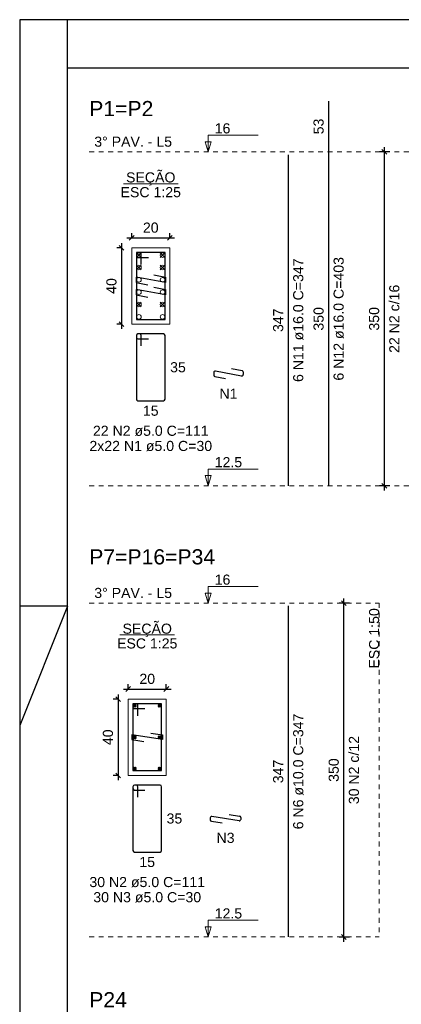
# Model space of a CAD drawing. Header units: millimetres. Extents: x 10 to 1250, y -62 to 528.
# Tile 249 of 256: x 258 to 266, y 352 to 372. Entities that reach past the tile are written whole.
import ezdxf

# ---------------------------------------------------------------- set-up
doc = ezdxf.new("R2010")
doc.units = ezdxf.units.MM
doc.header["$LTSCALE"] = 0.05
doc.linetypes.add('DOT', pattern=[6.35, 0, -6.35])
for name, color, linetype, lineweight in [('Descrição da armadura', 7, 'Continuous', 5), ('DT-Barras na forma', 2, 'Continuous', 30), ('DT-Barras no corte', 5, 'Continuous', 5), ('DT-Barras rebatidas', 2, 'Continuous', 30), ('DT-Cotas', 9, 'Continuous', 5), ('DT-Forma', 5, 'Continuous', 5), ('DT-Pontilhado', 9, 'DOT', 5), ('DT-Textos', 7, 'Continuous', 5), ('DT-Título', 3, 'Continuous', 20), ('Textos armaduras', 7, 'Continuous', 5)]:
    doc.layers.add(name, color=color, linetype=linetype, lineweight=lineweight)
doc.layers.add('FOLHA_PADRÃO', color=7, linetype='Continuous')
doc.styles.add('Arial', font='arial.ttf')
doc.styles.get("Standard").update_dxf_attribs({"font": 'arial.ttf'})
doc.dimstyles.new('UM_25.000000', dxfattribs={"dimtxt": 0.18, "dimasz": 0.1, "dimexe": 0.1, "dimexo": 0.2, "dimgap": 0, "dimtad": 1, "dimtih": 1, "dimtoh": 1, "dimdec": 1, "dimlfac": 25, "dimzin": 0, "dimdsep": 46, "dimtxsty": 'Standard', "dimcen": 0.09, "dimdle": 0.1, "dimadec": 1, "dimazin": 2, "dimtfac": 1, "dimtdec": 4, "dimtofl": 0, "dimtmove": 0, "dimatfit": 3, "dimfxl": 1, "dimtolj": 1, "dimarcsym": 0})
doc.dimstyles.new('UM_50.000000', dxfattribs={"dimtxt": 0.18, "dimasz": 0.1, "dimexe": 0.1, "dimexo": 0.2, "dimgap": 0.1, "dimtad": 1, "dimdec": 1, "dimlfac": 50, "dimzin": 0, "dimdsep": 46, "dimtxsty": 'Standard', "dimblk": 'OBLIQUE', "dimcen": 0.09, "dimdle": 0.1, "dimadec": 1, "dimazin": 2, "dimtfac": 1, "dimtdec": 1, "dimtofl": 0, "dimtmove": 0, "dimatfit": 3, "dimldrblk": 'OBLIQUE', "dimfxl": 1, "dimtolj": 1, "dimarcsym": 1})

# ---------------------------------------------------------------- blocks, each defined once
blk = doc.blocks.new('_Oblique')
at = {"color": 0, "linetype": 'ByBlock', "lineweight": -2}
blk.add_line((-0.5, -0.5), (0.5, 0.5), dxfattribs=at)
blk = doc.blocks.new('*D3532')
at = {"layer": 'Defpoints', "color": 0, "transparency": 16777216}
for p in [(260.169, 367.495), (259.957, 365.895), (260.169, 365.895)]:
    blk.add_point(p, dxfattribs=at)
at = {"layer": 'DT-Cotas', "color": 0, "lineweight": -2, "transparency": 16777216}
for p, q in [((259.957, 367.595), (259.957, 365.795)), ((259.969, 367.495), (259.857, 367.495)), ((259.969, 365.895), (259.857, 365.895))]:
    blk.add_line(p, q, dxfattribs=at)
at = {"layer": 'DT-Cotas', "color": 0, "lineweight": -2, "transparency": 16777216, "xscale": 0.1, "yscale": 0.1, "zscale": 0.1}
for p, rotation in [((259.957, 367.495), 90), ((259.957, 365.895), 270)]:
    blk.add_blockref('_Oblique', p, dxfattribs=dict(at, rotation=rotation))
at = {"layer": 'DT-Cotas', "transparency": 16777216, "insert": (259.745, 366.695), "char_height": 0.2118, "attachment_point": 5, "rotation": 90, "style": 'Arial'}
blk.add_mtext('\\A1;40', dxfattribs=at)
blk = doc.blocks.new('*D3533')
at = {"layer": 'Defpoints', "color": 0, "transparency": 16777216}
for p in [(260.969, 367.706), (260.169, 367.495), (260.969, 367.495)]:
    blk.add_point(p, dxfattribs=at)
at = {"layer": 'DT-Cotas', "color": 0, "lineweight": -2, "transparency": 16777216}
for p, q in [((260.169, 367.695), (260.169, 367.806)), ((260.969, 367.695), (260.969, 367.806)), ((260.069, 367.706), (261.069, 367.706))]:
    blk.add_line(p, q, dxfattribs=at)
at = {"layer": 'DT-Cotas', "color": 0, "lineweight": -2, "transparency": 16777216, "xscale": 0.1, "yscale": 0.1, "zscale": 0.1, "rotation": 180}
blk.add_blockref('_Oblique', (260.169, 367.706), dxfattribs=at)
at = {"layer": 'DT-Cotas', "color": 0, "lineweight": -2, "transparency": 16777216, "xscale": 0.1, "yscale": 0.1, "zscale": 0.1}
blk.add_blockref('_Oblique', (260.969, 367.706), dxfattribs=at)
at = {"layer": 'DT-Cotas', "transparency": 16777216, "insert": (260.569, 367.918), "char_height": 0.2118, "attachment_point": 5, "rotation": 0.0057, "style": 'Arial'}
blk.add_mtext('\\A1;20', dxfattribs=at)
blk = doc.blocks.new('*D3534')
at = {"layer": 'Defpoints', "color": 0, "transparency": 16777216}
for p in [(265.468, 369.507), (265.785, 369.507), (265.785, 362.507)]:
    blk.add_point(p, dxfattribs=at)
at = {"layer": 'DT-Cotas', "color": 0, "lineweight": -2, "transparency": 16777216}
for p, q in [((265.468, 362.407), (265.468, 369.607)), ((265.585, 369.507), (265.368, 369.507)), ((265.585, 362.507), (265.368, 362.507))]:
    blk.add_line(p, q, dxfattribs=at)
at = {"layer": 'DT-Cotas', "color": 0, "lineweight": -2, "transparency": 16777216, "xscale": 0.1, "yscale": 0.1, "zscale": 0.1}
for p, rotation in [((265.468, 369.507), 90), ((265.468, 362.507), 270)]:
    blk.add_blockref('_Oblique', p, dxfattribs=dict(at, rotation=rotation))
blk = doc.blocks.new('*D3541')
at = {"layer": 'Defpoints', "color": 0, "transparency": 16777216}
for p in [(265.468, 369.507), (265.785, 369.507), (265.785, 362.507)]:
    blk.add_point(p, dxfattribs=at)
at = {"layer": 'DT-Cotas', "color": 0, "lineweight": -2, "transparency": 16777216}
for p, q in [((265.468, 362.407), (265.468, 369.607)), ((265.585, 369.507), (265.368, 369.507)), ((265.585, 362.507), (265.368, 362.507))]:
    blk.add_line(p, q, dxfattribs=at)
at = {"layer": 'DT-Cotas', "color": 0, "lineweight": -2, "transparency": 16777216, "xscale": 0.1, "yscale": 0.1, "zscale": 0.1}
for p, rotation in [((265.468, 369.507), 90), ((265.468, 362.507), 270)]:
    blk.add_blockref('_Oblique', p, dxfattribs=dict(at, rotation=rotation))
blk = doc.blocks.new('*D3554')
at = {"layer": 'Defpoints', "color": 0, "transparency": 16777216}
for p in [(260.095, 358.032), (259.883, 356.432), (260.095, 356.432)]:
    blk.add_point(p, dxfattribs=at)
at = {"layer": 'DT-Cotas', "color": 0, "lineweight": -2, "transparency": 16777216}
for p, q in [((259.895, 358.032), (259.783, 358.032)), ((259.883, 358.132), (259.883, 356.332)), ((259.895, 356.432), (259.783, 356.432))]:
    blk.add_line(p, q, dxfattribs=at)
at = {"layer": 'DT-Cotas', "color": 0, "lineweight": -2, "transparency": 16777216, "xscale": 0.1, "yscale": 0.1, "zscale": 0.1}
for p, rotation in [((259.883, 358.032), 90), ((259.883, 356.432), 270)]:
    blk.add_blockref('_Oblique', p, dxfattribs=dict(at, rotation=rotation))
at = {"layer": 'DT-Cotas', "transparency": 16777216, "insert": (259.671, 357.232), "char_height": 0.2118, "attachment_point": 5, "rotation": 90, "style": 'Arial'}
blk.add_mtext('\\A1;40', dxfattribs=at)
blk = doc.blocks.new('*D3555')
at = {"layer": 'Defpoints', "color": 0, "transparency": 16777216}
for p in [(260.895, 358.244), (260.095, 358.032), (260.895, 358.032)]:
    blk.add_point(p, dxfattribs=at)
at = {"layer": 'DT-Cotas', "color": 0, "lineweight": -2, "transparency": 16777216}
for p, q in [((259.995, 358.244), (260.995, 358.244)), ((260.095, 358.232), (260.095, 358.344)), ((260.895, 358.232), (260.895, 358.344))]:
    blk.add_line(p, q, dxfattribs=at)
at = {"layer": 'DT-Cotas', "color": 0, "lineweight": -2, "transparency": 16777216, "xscale": 0.1, "yscale": 0.1, "zscale": 0.1, "rotation": 180}
blk.add_blockref('_Oblique', (260.095, 358.244), dxfattribs=at)
at = {"layer": 'DT-Cotas', "color": 0, "lineweight": -2, "transparency": 16777216, "xscale": 0.1, "yscale": 0.1, "zscale": 0.1}
blk.add_blockref('_Oblique', (260.895, 358.244), dxfattribs=at)
at = {"layer": 'DT-Cotas', "transparency": 16777216, "insert": (260.495, 358.456), "char_height": 0.2118, "attachment_point": 5, "rotation": 0.0057, "style": 'Arial'}
blk.add_mtext('\\A1;20', dxfattribs=at)
blk = doc.blocks.new('*D3556')
at = {"layer": 'Defpoints', "color": 0, "transparency": 16777216}
for p in [(264.62, 360.044), (264.938, 360.044), (264.938, 353.044)]:
    blk.add_point(p, dxfattribs=at)
at = {"layer": 'DT-Cotas', "color": 0, "lineweight": -2, "transparency": 16777216}
for p, q in [((264.62, 352.944), (264.62, 360.144)), ((264.738, 360.044), (264.52, 360.044)), ((264.738, 353.044), (264.52, 353.044))]:
    blk.add_line(p, q, dxfattribs=at)
at = {"layer": 'DT-Cotas', "color": 0, "lineweight": -2, "transparency": 16777216, "xscale": 0.1, "yscale": 0.1, "zscale": 0.1}
for p, rotation in [((264.62, 360.044), 90), ((264.62, 353.044), 270)]:
    blk.add_blockref('_Oblique', p, dxfattribs=dict(at, rotation=rotation))
blk = doc.blocks.new('*D3557')
at = {"layer": 'Defpoints', "color": 0, "transparency": 16777216}
for p in [(264.62, 360.044), (264.938, 360.044), (264.938, 353.044)]:
    blk.add_point(p, dxfattribs=at)
at = {"layer": 'DT-Cotas', "color": 0, "lineweight": -2, "transparency": 16777216}
for p, q in [((264.62, 352.944), (264.62, 360.144)), ((264.738, 360.044), (264.52, 360.044)), ((264.738, 353.044), (264.52, 353.044))]:
    blk.add_line(p, q, dxfattribs=at)
at = {"layer": 'DT-Cotas', "color": 0, "lineweight": -2, "transparency": 16777216, "xscale": 0.1, "yscale": 0.1, "zscale": 0.1}
for p, rotation in [((264.62, 360.044), 90), ((264.62, 353.044), 270)]:
    blk.add_blockref('_Oblique', p, dxfattribs=dict(at, rotation=rotation))
blk = doc.blocks.new('A2')
at = {"layer": 'FOLHA_PADRÃO', "color": 1}
for q in [(0, -14.8), (0, -12.3)]:
    blk.add_line((1, -12.3), q, dxfattribs=at)
at = {"layer": 'FOLHA_PADRÃO', "color": 1, "linetype": 'Continuous'}
for points in [[(0, -42), (59.4, -42), (59.4, 0), (0, 0), (0, -42)], [(1, -1), (1, 0)]]:
    blk.add_lwpolyline(points, dxfattribs=at)
at = {"layer": 'FOLHA_PADRÃO', "color": 6, "linetype": 'Continuous'}
blk.add_lwpolyline([(1, -1.008), (58.4, -1.008), (58.4, -41.008), (1, -41.008), (1, -1.008)], dxfattribs=at)

msp = doc.modelspace()

# ---------------------------------------------------------------- linework, layer by layer
at = {"layer": 'DT-Barras na forma'}
for points in [[(260.3689, 367.1446), (260.3689, 367.3946), (260.2689, 367.3946), (260.2689, 365.9946), (260.8689, 365.9946), (260.8689, 367.3946), (260.2689, 367.3946), (260.2689, 367.2946), (260.5189, 367.2946)], [(260.6312, 366.9292), (260.8769, 366.8826), (260.8769, 366.7658), (260.2609, 366.8826), (260.2609, 366.7658), (260.5065, 366.7192)], [(260.6312, 366.67), (260.8769, 366.6234), (260.8769, 366.5066), (260.2609, 366.6234), (260.2609, 366.5066), (260.5065, 366.46)], [(260.2947, 357.6821), (260.2947, 357.9321), (260.1947, 357.9321), (260.1947, 356.5321), (260.7947, 356.5321), (260.7947, 357.9321), (260.1947, 357.9321), (260.1947, 357.8321), (260.4447, 357.8321)], [(260.5677, 357.3206), (260.8147, 357.2821), (260.8147, 357.1821), (260.1747, 357.2821), (260.1747, 357.1821), (260.4217, 357.1435)]]:
    msp.add_lwpolyline(points, dxfattribs=at)
at = {"layer": 'DT-Barras no corte'}
for p, q in [((260.2729, 367.2946), (260.3689, 367.3906)), ((260.2729, 367.3906), (260.3689, 367.2946)), ((260.7689, 367.2946), (260.8649, 367.3906)), ((260.7689, 367.3906), (260.8649, 367.2946)), ((260.2729, 367.0354), (260.3689, 367.1314)), ((260.2729, 367.1314), (260.3689, 367.0354)), ((260.7689, 367.0354), (260.8649, 367.1314)), ((260.7689, 367.1314), (260.8649, 367.0354)), ((260.2729, 366.2578), (260.3689, 366.3538)), ((260.2729, 366.3538), (260.3689, 366.2578)), ((260.7689, 366.2578), (260.8649, 366.3538)), ((260.7689, 366.3538), (260.8649, 366.2578)), ((260.2047, 357.8621), (260.2647, 357.9221)), ((260.2047, 357.9221), (260.2647, 357.8621)), ((260.7247, 357.8621), (260.7847, 357.9221)), ((260.7247, 357.9221), (260.7847, 357.8621)), ((260.2047, 357.2021), (260.2647, 357.2621)), ((260.2047, 357.2621), (260.2647, 357.2021)), ((260.7247, 357.2021), (260.7847, 357.2621)), ((260.7247, 357.2621), (260.7847, 357.2021)), ((260.2047, 356.5421), (260.2647, 356.6021)), ((260.2047, 356.6021), (260.2647, 356.5421)), ((260.7247, 356.5421), (260.7847, 356.6021)), ((260.7247, 356.6021), (260.7847, 356.5421))]:
    msp.add_line(p, q, dxfattribs=at)
for centre, radius in [((260.3209, 367.3426), 0.048), ((260.8169, 367.3426), 0.048), ((260.3209, 367.0834), 0.048), ((260.8169, 367.0834), 0.048), ((260.3209, 366.8242), 0.048), ((260.8169, 366.8242), 0.048), ((260.3209, 366.565), 0.048), ((260.8169, 366.565), 0.048), ((260.3209, 366.3058), 0.048), ((260.8169, 366.3058), 0.048), ((260.3209, 366.0466), 0.048), ((260.8169, 366.0466), 0.048), ((260.2347, 357.8921), 0.03), ((260.7547, 357.8921), 0.03), ((260.2347, 357.2321), 0.03), ((260.7547, 357.2321), 0.03), ((260.2347, 356.5721), 0.03), ((260.7547, 356.5721), 0.03)]:
    msp.add_circle(centre, radius, dxfattribs=at)
at = {"layer": 'DT-Barras rebatidas'}
for p, q in [((264.3026, 369.5067), (264.3026, 370.5741)), ((263.4554, 362.5067), (263.4554, 369.4487)), ((264.3026, 362.5067), (264.3026, 369.5067)), ((260.2689, 365.6587), (260.2689, 364.3187)), ((260.2689, 365.6587), (260.2689, 365.6187)), ((260.3389, 365.6887), (260.2989, 365.6887)), ((260.8389, 365.6887), (260.2989, 365.6887)), ((260.3689, 365.4387), (260.3689, 365.6587)), ((260.8689, 364.3187), (260.8689, 365.6587)), ((260.2989, 365.5887), (260.5189, 365.5887)), ((261.8909, 364.8813), (261.8909, 364.8255)), ((262.4714, 364.8075), (261.9265, 364.9108)), ((262.2613, 364.9641), (262.4825, 364.9221)), ((262.5069, 364.8927), (262.5069, 364.8369)), ((261.9154, 364.7961), (262.1366, 364.7541)), ((260.2989, 364.2887), (260.8389, 364.2887)), ((263.4554, 353.0442), (263.4554, 359.9862)), ((260.1947, 356.1962), (260.1947, 354.8562)), ((260.1947, 356.1962), (260.1947, 356.1562)), ((260.2647, 356.2262), (260.2247, 356.2262)), ((260.7647, 356.2262), (260.2247, 356.2262)), ((260.2947, 355.9762), (260.2947, 356.1962)), ((260.7947, 354.8562), (260.7947, 356.1962)), ((260.2247, 356.1262), (260.4447, 356.1262)), ((261.8168, 355.5411), (261.8168, 355.5018)), ((262.4222, 355.4816), (261.8514, 355.5707)), ((262.2098, 355.6147), (262.4314, 355.5801)), ((262.4568, 355.5505), (262.4568, 355.5112)), ((261.8422, 355.4722), (262.0638, 355.4376)), ((260.2247, 354.8262), (260.7647, 354.8262))]:
    msp.add_line(p, q, dxfattribs=at)
for centre, start, end in [((260.2989, 365.6587), 90, 180), ((260.2989, 365.6587), 90, 180), ((260.3389, 365.6587), 0, 90), ((260.8389, 365.6587), 0, 90), ((260.2989, 365.6187), 180, 270), ((261.9209, 364.8813), 79.26358, 180), ((261.9209, 364.8255), 180, 259.26358), ((262.4769, 364.8369), 259.26358, 0), ((262.4769, 364.8927), 0, 79.26358), ((260.2989, 364.3187), 180, 270), ((260.8389, 364.3187), 270, 0), ((260.2247, 356.1962), 90, 180), ((260.2247, 356.1962), 90, 180), ((260.2247, 356.1562), 180, 270), ((260.2647, 356.1962), 0, 90), ((260.7647, 356.1962), 0, 90), ((261.8468, 355.5411), 81.11934, 180), ((262.4268, 355.5505), 0, 81.11934), ((261.8468, 355.5018), 180, 261.11934), ((262.4268, 355.5112), 261.11934, 0), ((260.2247, 354.8562), 180, 270), ((260.7647, 354.8562), 270, 0)]:
    msp.add_arc(centre, 0.03, start, end, dxfattribs=at)
at = {"layer": 'DT-Forma'}
for points in [[(260.1689, 365.8946), (260.9689, 365.8946), (260.9689, 367.4946), (260.1689, 367.4946), (260.1689, 365.8946)], [(260.0947, 356.4321), (260.8947, 356.4321), (260.8947, 358.0321), (260.0947, 358.0321), (260.0947, 356.4321)]]:
    msp.add_lwpolyline(points, close=True, dxfattribs=at)
at = {"layer": 'DT-Pontilhado', "ltscale": 0.2}
for p, q in [((259.2785, 369.5067), (266.2088, 369.5067)), ((259.2785, 362.5067), (266.2088, 362.5067)), ((259.2785, 360.0442), (265.3616, 360.0442)), ((265.3616, 360.0442), (265.3616, 353.0442)), ((259.2785, 353.0442), (265.3616, 353.0442))]:
    msp.add_line(p, q, dxfattribs=at)
at = {"layer": 'DT-Textos'}
for p, q in [((259.9967, 368.8395), (261.1411, 368.8395)), ((259.9225, 359.377), (261.0669, 359.377))]:
    msp.add_line(p, q, dxfattribs=at)
for points in [[(261.77, 369.5067), (261.8336, 369.7185), (261.7065, 369.7185), (261.77, 369.5067), (261.77, 369.8567), (262.82, 369.8567)], [(261.77, 362.5067), (261.8336, 362.7185), (261.7065, 362.7185), (261.77, 362.5067), (261.77, 362.8567), (262.82, 362.8567)], [(261.77, 360.0442), (261.8336, 360.256), (261.7065, 360.256), (261.77, 360.0442), (261.77, 360.3942), (262.82, 360.3942)], [(261.77, 353.0442), (261.8336, 353.256), (261.7065, 353.256), (261.77, 353.0442), (261.77, 353.3942), (262.82, 353.3942)]]:
    msp.add_lwpolyline(points, dxfattribs=at)

# ---------------------------------------------------------------- block references
msp.add_blockref('A2', (257.82, 372.2791))

# ---------------------------------------------------------------- texts
at = {"layer": 'Descrição da armadura', "linetype": 'Continuous', "char_height": 0.2118, "attachment_point": 8, "rotation": 90, "line_spacing_factor": 0.798, "style": 'Arial'}
for s, insert, width in [('6 N11 ø16.0 C=347', (263.7731, 365.9777), 5.194653), ('6 N12 ø16.0 C=403', (264.6203, 366.0067), 5.194653), ('22 N2 c/16', (265.7852, 366.0067), 2.869342), ('6 N6 ø10.0 C=347', (263.7731, 356.5152), 4.8647), ('30 N2 c/12', (264.938, 356.5442), 2.869342)]:
    msp.add_mtext(s, dxfattribs=dict(at, insert=insert, width=width))
at = {"layer": 'Descrição da armadura', "linetype": 'Continuous', "char_height": 0.2118, "attachment_point": 8, "line_spacing_factor": 0.798, "style": 'Arial'}
for s, insert, width in [('N1', (262.1989, 364.3305), 0.758398), ('22 N2 ø5.0 C=111', (260.5689, 363.5474), 4.8647), ('2x22 N1 ø5.0 C=30', (260.5689, 363.2297), 5.097485), ('N3', (262.1368, 355.014), 0.758398), ('30 N2 ø5.0 C=111', (260.4947, 354.0849), 4.8647), ('30 N3 ø5.0 C=30', (260.4947, 353.7672), 4.478645)]:
    msp.add_mtext(s, dxfattribs=dict(at, insert=insert, width=width))
at = {"layer": 'DT-Cotas', "linetype": 'Continuous', "char_height": 0.2118, "width": 0.989858, "attachment_point": 8, "rotation": 90, "line_spacing_factor": 0.798, "style": 'Arial'}
for insert in [(265.3616, 366.0067), (264.5144, 356.5442)]:
    msp.add_mtext('350', dxfattribs=dict(at, insert=insert))
at = {"layer": 'DT-Textos', "char_height": 0.2118, "attachment_point": 7, "line_spacing_factor": 0.798, "style": 'Arial'}
for s, insert, width in [('16', (261.91, 369.8917), 0.651741), ('12.5', (261.91, 362.8917), 1.140404), ('16', (261.91, 360.4292), 0.651741), ('12.5', (261.91, 353.4292), 1.140404)]:
    msp.add_mtext(s, dxfattribs=dict(at, insert=insert, width=width))
at = {"layer": 'DT-Textos', "linetype": 'Continuous', "char_height": 0.2118, "line_spacing_factor": 0.798, "style": 'Arial'}
for s, insert, width, attachment_point in [('3%%d PAV. - L5', (259.3844, 369.6126), 3.210354, 7), ('SEÇÃO', (260.5685, 368.8011), 2.051353, 8), ('ESC 1:25', (260.5689, 368.5536), 2.507973, 8), ('3%%d PAV. - L5', (259.3844, 360.1501), 3.210354, 7), ('SEÇÃO', (260.4949, 359.3385), 2.051353, 8), ('ESC 1:25', (260.4947, 359.0911), 2.507973, 8)]:
    msp.add_mtext(s, dxfattribs=dict(at, insert=insert, width=width, attachment_point=attachment_point))
at = {"layer": 'DT-Textos', "linetype": 'Continuous', "insert": (265.3616, 359.9383), "char_height": 0.2118, "width": 2.507973, "attachment_point": 9, "rotation": 90, "line_spacing_factor": 0.798, "style": 'Arial'}
msp.add_mtext('ESC 1:50', dxfattribs=at)
at = {"layer": 'DT-Título', "linetype": 'Continuous', "char_height": 0.3177, "attachment_point": 7, "line_spacing_factor": 0.798, "style": 'Arial'}
for s, insert, width in [('P1=P2', (259.2785, 370.2564), 2.959251), ('P7=P16=P34', (259.2785, 360.8528), 5.810261), ('P24', (259.2785, 351.5702), 1.737595)]:
    msp.add_mtext(s, dxfattribs=dict(at, insert=insert, width=width))
at = {"layer": 'Textos armaduras', "linetype": 'Continuous', "char_height": 0.2118, "attachment_point": 7, "rotation": 90, "line_spacing_factor": 0.798, "style": 'Arial'}
for s, insert, width in [('53', (264.1967, 369.8754), 0.659905), ('347', (263.3495, 365.7302), 0.989858), ('350', (264.1967, 365.7592), 0.989858), ('347', (263.3495, 356.2677), 0.989858)]:
    msp.add_mtext(s, dxfattribs=dict(at, insert=insert, width=width))
at = {"layer": 'Textos armaduras', "linetype": 'Continuous', "char_height": 0.2118, "width": 0.659905, "attachment_point": 7, "line_spacing_factor": 0.798, "style": 'Arial'}
for s, insert in [('35', (260.9748, 364.8828)), ('15', (260.4039, 363.971)), ('35', (260.9006, 355.4203)), ('15', (260.3297, 354.5085))]:
    msp.add_mtext(s, dxfattribs=dict(at, insert=insert))

# ---------------------------------------------------------------- dimensions: what is measured, and where the dimension line sits
at = {"layer": 'DT-Cotas'}
for base, p1, p2, picture, middle in [((265.4675, 369.5067), (265.7852, 362.5067), (265.7852, 369.5067), '*D3534', (265.2557, 366.0067)), ((265.4675, 369.5067), (265.7852, 362.5067), (265.7852, 369.5067), '*D3541', (265.2557, 366.0067)), ((264.6203, 360.0442), (264.938, 353.0442), (264.938, 360.0442), '*D3556', (264.4085, 356.5442)), ((264.6203, 360.0442), (264.938, 353.0442), (264.938, 360.0442), '*D3557', (264.4085, 356.5442))]:
    dim = msp.add_linear_dim(base=base, p1=p1, p2=p2, angle=90, text=' ', dimstyle='UM_50.000000', override={"dimtxt": 0.2118, "dimasz": 0.1, "dimexe": 0.1, "dimexo": 0.2, "dimtad": 1, "dimtih": 0, "dimtoh": 0, "dimdec": 1, "dimlfac": 50, "dimzin": 8, "dimtxsty": 'Arial', "dimblk": 'Oblique', "dimblk1": 'Oblique', "dimblk2": 'Oblique', "dimsah": 1, "dimdle": 0.1, "dimse1": 0, "dimse2": 0, "dimclrt": 256, "dimadec": 1, "dimazin": 3, "dimtmove": 2, "dimldrblk": 'Oblique'}, dxfattribs=at)
    dim.commit()
    dim.dimension.update_dxf_attribs({"geometry": picture, "text_midpoint": middle, "dimtype": 160, "text_rotation": 90})
for base, p1, p2, picture, middle in [((260.9689, 367.7064), (260.1689, 367.4946), (260.9689, 367.4946), '*D3533', (260.5689, 367.9182)), ((260.8947, 358.2439), (260.0947, 358.0321), (260.8947, 358.0321), '*D3555', (260.4947, 358.4557))]:
    dim = msp.add_linear_dim(base=base, p1=p1, p2=p2, dimstyle='UM_25.000000', override={"dimtxt": 0.2118, "dimasz": 0.1, "dimexe": 0.1, "dimexo": 0.2, "dimtad": 1, "dimtih": 0, "dimtoh": 0, "dimdec": 1, "dimlfac": 25, "dimzin": 8, "dimtxsty": 'Arial', "dimblk": 'Oblique', "dimblk1": 'Oblique', "dimblk2": 'Oblique', "dimsah": 1, "dimdle": 0.1, "dimse1": 0, "dimse2": 0, "dimclrt": 256, "dimadec": 1, "dimazin": 3, "dimtmove": 2, "dimldrblk": 'Oblique'}, dxfattribs=at)
    dim.commit()
    dim.dimension.update_dxf_attribs({"geometry": picture, "text_midpoint": middle, "dimtype": 160, "text_rotation": 0.00573})
for base, p1, p2, picture, middle in [((259.9571, 365.8946), (260.1689, 367.4946), (260.1689, 365.8946), '*D3532', (259.7453, 366.6946)), ((259.8829, 356.4321), (260.0947, 358.0321), (260.0947, 356.4321), '*D3554', (259.6711, 357.2321))]:
    dim = msp.add_linear_dim(base=base, p1=p1, p2=p2, angle=90, dimstyle='UM_25.000000', override={"dimtxt": 0.2118, "dimasz": 0.1, "dimexe": 0.1, "dimexo": 0.2, "dimtad": 1, "dimtih": 0, "dimtoh": 0, "dimdec": 1, "dimlfac": 25, "dimzin": 8, "dimtxsty": 'Arial', "dimblk": 'Oblique', "dimblk1": 'Oblique', "dimblk2": 'Oblique', "dimsah": 1, "dimdle": 0.1, "dimse1": 0, "dimse2": 0, "dimclrt": 256, "dimadec": 1, "dimazin": 3, "dimtmove": 2, "dimldrblk": 'Oblique'}, dxfattribs=at)
    dim.commit()
    dim.dimension.update_dxf_attribs({"geometry": picture, "text_midpoint": middle, "dimtype": 160, "text_rotation": 90})

doc.saveas('drawing.dxf')
